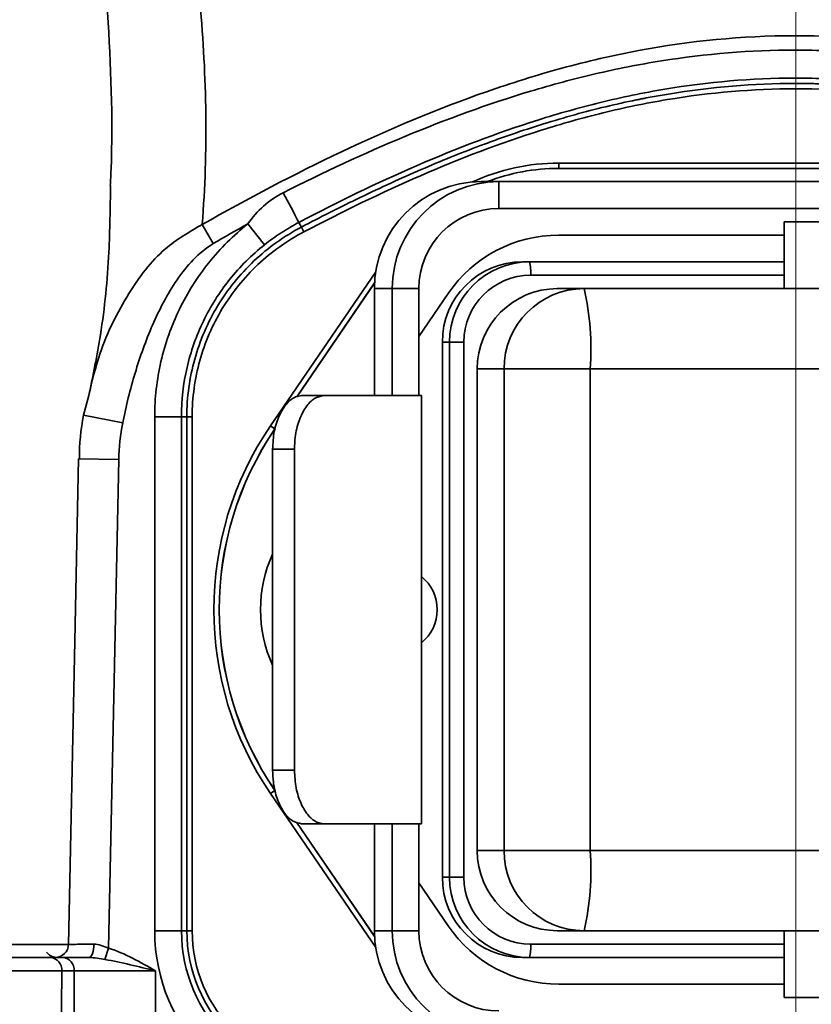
# Model space of a CAD drawing. Header units: millimetres. Extents: x 0 to 297, y 0 to 209.
# Tile 7 of 42: x 86.02 to 88.98, y 47.45 to 51.13. Entities that reach past the tile are written whole.
import ezdxf

# ---------------------------------------------------------------- set-up
doc = ezdxf.new("R2010")
doc.units = ezdxf.units.MM
doc.linetypes.add('CENTERX2', pattern=[20.32, 12.7, -2.54, 2.54, -2.54])
doc.layers.add('图层0', color=7, linetype='Continuous')
doc.styles.add('SLDTEXTSTYLE0', font='SIMSUN.TTC')
doc.styles.add('SLDTEXTSTYLE5', font='SIMSUN.TTC', dxfattribs={"bigfont": 'bigfont'})
doc.dimstyles.new('SLDDIMSTYLE0', dxfattribs={"dimtxt": 4.5, "dimasz": 3, "dimexe": 0, "dimexo": 0.0625, "dimgap": 1.125, "dimtad": 2, "dimlfac": 10, "dimrnd": 1e-09, "dimzin": 12, "dimdsep": 46, "dimtxsty": 'SLDTEXTSTYLE0', "dimsah": 1, "dimcen": 0.09, "dimadec": 0, "dimazin": 3, "dimtfac": 1, "dimtofl": 0, "dimtmove": 0, "dimatfit": 3, "dimfxl": 0, "dimfrac": 2, "dimtolj": 1, "dimtzin": 12, "dimarcsym": 0})
doc.dimstyles.new('SLDDIMSTYLE10', dxfattribs={"dimtxt": 3.5, "dimasz": 3, "dimexe": 0, "dimexo": 0.0625, "dimgap": 0.875, "dimtad": 0, "dimtih": 1, "dimtoh": 1, "dimdec": 6, "dimlfac": 2, "dimrnd": 1e-09, "dimzin": 12, "dimdsep": 46, "dimtxsty": 'SLDTEXTSTYLE0', "dimblk1": 'NONE', "dimblk2": 'NONE', "dimsah": 1, "dimcen": 0, "dimadec": 0, "dimazin": 3, "dimtfac": 1, "dimtmove": 0, "dimatfit": 3, "dimldrblk": 'NONE', "dimfxl": 0, "dimfrac": 2, "dimtolj": 1, "dimtzin": 12, "dimarcsym": 0})
doc.dimstyles.new('SLDDIMSTYLE13', dxfattribs={"dimtxt": 3.5, "dimasz": 3, "dimexe": 0, "dimexo": 0.0625, "dimgap": 0.875, "dimtad": 0, "dimtih": 1, "dimtoh": 1, "dimlfac": 2, "dimrnd": 1e-09, "dimzin": 12, "dimdsep": 46, "dimtxsty": 'SLDTEXTSTYLE0', "dimblk1": 'NONE', "dimblk2": 'NONE', "dimsah": 1, "dimcen": 0, "dimadec": 0, "dimazin": 3, "dimtol": 1, "dimtp": 0.01, "dimtfac": 1, "dimtmove": 0, "dimatfit": 3, "dimldrblk": 'NONE', "dimfxl": 0, "dimfrac": 2, "dimtolj": 1, "dimarcsym": 0})
doc.dimstyles.new('SLDDIMSTYLE7', dxfattribs={"dimtxt": 3.5, "dimasz": 3, "dimexe": 0, "dimexo": 0.0625, "dimgap": 0.875, "dimtad": 0, "dimtih": 1, "dimtoh": 1, "dimlfac": 3, "dimrnd": 1e-09, "dimzin": 12, "dimdsep": 46, "dimtxsty": 'SLDTEXTSTYLE0', "dimblk1": 'NONE', "dimblk2": 'NONE', "dimsah": 1, "dimcen": 0, "dimadec": 0, "dimazin": 3, "dimtol": 1, "dimtp": 0.03, "dimtm": -0.01, "dimtfac": 1, "dimtmove": 0, "dimatfit": 3, "dimldrblk": 'NONE', "dimfxl": 0, "dimfrac": 2, "dimtolj": 1, "dimarcsym": 0})
doc.dimstyles.new('SLDDIMSTYLE8', dxfattribs={"dimtxt": 3.5, "dimasz": 3, "dimexe": 0, "dimexo": 0.0625, "dimgap": 0.875, "dimtad": 0, "dimtih": 1, "dimtoh": 1, "dimlfac": 3, "dimrnd": 1e-09, "dimzin": 12, "dimdsep": 46, "dimtxsty": 'SLDTEXTSTYLE0', "dimblk1": 'NONE', "dimblk2": 'NONE', "dimsah": 1, "dimcen": 0, "dimadec": 0, "dimazin": 3, "dimtfac": 1, "dimtmove": 0, "dimatfit": 3, "dimldrblk": 'NONE', "dimfxl": 0, "dimfrac": 2, "dimtolj": 1, "dimtzin": 12, "dimarcsym": 0})
doc.dimstyles.new('SLDDIMSTYLE9', dxfattribs={"dimtxt": 3.5, "dimasz": 3, "dimexe": 0, "dimexo": 0.0625, "dimgap": 0.875, "dimtad": 0, "dimtih": 1, "dimtoh": 1, "dimlfac": 2, "dimrnd": 1e-09, "dimzin": 12, "dimdsep": 46, "dimtxsty": 'SLDTEXTSTYLE0', "dimblk1": 'NONE', "dimblk2": 'NONE', "dimsah": 1, "dimcen": 0, "dimadec": 0, "dimazin": 3, "dimtfac": 1, "dimtmove": 0, "dimatfit": 3, "dimldrblk": 'NONE', "dimfxl": 0, "dimfrac": 2, "dimtolj": 1, "dimtzin": 12, "dimarcsym": 0})

# ---------------------------------------------------------------- blocks, each defined once
blk = doc.blocks.new('_D_7')
at = {"layer": '图层0'}
for p, q in [((71.3239, 63.2035), (71.3239, 58.2843)), ((71.3239, 59.2843), (60.7467, 59.2843)), ((88.9239, 59.2843), (71.3239, 59.2843))]:
    blk.add_line(p, q, dxfattribs=at)
for points in [[(71.3239, 59.2843), (74.3239, 58.8343), (74.3239, 59.7343)], [(88.9239, 59.2843), (85.9239, 59.7343), (85.9239, 58.8343)]]:
    blk.add_solid(points, dxfattribs=at)
at = {"layer": '图层0', "insert": (60.7467, 64.5206), "char_height": 4.5, "attachment_point": 1, "style": 'SLDTEXTSTYLE0'}
blk.add_mtext('176', dxfattribs=at)
blk = doc.blocks.new('_D_8')
at = {"layer": '图层0'}
for p, q in [((73.6739, 109.6535), (73.6739, 105.1452)), ((73.6739, 106.1452), (58.128, 106.1452)), ((73.6739, 106.1452), (88.9239, 106.1452))]:
    blk.add_line(p, q, dxfattribs=at)
for points in [[(73.6739, 106.1452), (76.6739, 105.6952), (76.6739, 106.5952)], [(88.9239, 106.1452), (85.9239, 106.5952), (85.9239, 105.6952)]]:
    blk.add_solid(points, dxfattribs=at)
at = {"layer": '图层0', "insert": (58.128, 111.3816), "char_height": 4.5, "attachment_point": 1, "style": 'SLDTEXTSTYLE0'}
blk.add_mtext('152.5', dxfattribs=at)
blk = doc.blocks.new('SW_SYMBOL_HOLE_DEPTH')
at = {"layer": '图层0', "color": 0}
for p, q in [((0, 875), (800, 875)), ((400, 875), (400, 75)), ((100, 555), (400, 75)), ((700, 555), (400, 75))]:
    blk.add_line(p, q, dxfattribs=at)
blk = doc.blocks.new('_D_22')
at = {"layer": '图层0'}
blk.add_line((190.5215, 127.2005), (169.468, 127.2005), dxfattribs=at)
at = {"layer": '图层0', "xscale": 0.004072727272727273, "yscale": 0.004072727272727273, "zscale": 0.004072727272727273}
blk.add_blockref('SW_SYMBOL_HOLE_DEPTH', (183.2309, 127.4868), dxfattribs=at)
at = {"layer": '图层0', "attachment_point": 1, "style": 'SLDTEXTSTYLE0'}
for s, insert, char_height in [('0.03', (178.5754, 132.1014), 2), ('+', (177.4115, 132.1014), 2), ('%%c', (169.468, 131.2732), 3.5), ('6', (186.8972, 131.2732), 3.5), ('4', (173.3379, 131.2732), 3.5), ('0.01', (178.5754, 129.7736), 2), ('+', (177.4115, 129.7736), 2)]:
    blk.add_mtext(s, dxfattribs=dict(at, insert=insert, char_height=char_height))
blk = doc.blocks.new('_None')
blk = doc.blocks.new('_D_23')
at = {"layer": '图层0'}
blk.add_line((232.3169, 127.5516), (258.1424, 127.5516), dxfattribs=at)
at = {"layer": '图层0', "char_height": 3.5, "attachment_point": 1}
for s, insert, style in [(' 贯穿', (247.9584, 130.6222), 'SLDTEXTSTYLE5'), ('%%c', (237.978, 130.6222), 'SLDTEXTSTYLE0'), ('6-', (233.9044, 130.6222), 'SLDTEXTSTYLE0'), ('6.6', (241.848, 130.6222), 'SLDTEXTSTYLE0'), ('圆周均布', (237.8762, 126.5486), 'SLDTEXTSTYLE5')]:
    blk.add_mtext(s, dxfattribs=dict(at, insert=insert, style=style))
blk = doc.blocks.new('_D_24')
at = {"layer": '图层0'}
blk.add_line((187.7134, 100.0371), (172.072, 100.0371), dxfattribs=at)
at = {"layer": '图层0', "char_height": 3.5, "attachment_point": 1, "style": 'SLDTEXTSTYLE0'}
for s, insert in [('%%c', (178.1824, 104.1098)), ('PCD', (172.072, 104.1098)), ('50', (182.0523, 104.1098))]:
    blk.add_mtext(s, dxfattribs=dict(at, insert=insert))
blk = doc.blocks.new('_D_25')
at = {"layer": '图层0'}
blk.add_line((195.2401, 104.7863), (220.8619, 104.7863), dxfattribs=at)
at = {"layer": '图层0', "xscale": 0.004072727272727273, "yscale": 0.004072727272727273, "zscale": 0.004072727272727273}
blk.add_blockref('SW_SYMBOL_HOLE_DEPTH', (213.1221, 104.6441), dxfattribs=at)
at = {"layer": '图层0', "char_height": 3.5, "attachment_point": 1}
for s, insert, style in [('4 x  M6 ', (196.8276, 108.4304), 'SLDTEXTSTYLE0'), (' 7', (216.7883, 108.4304), 'SLDTEXTSTYLE0'), ('圆周均布', (200.6976, 104.3568), 'SLDTEXTSTYLE5')]:
    blk.add_mtext(s, dxfattribs=dict(at, insert=insert, style=style))
blk = doc.blocks.new('_D_28')
at = {"layer": '图层0'}
blk.add_line((208.2052, 56.62), (229.2588, 56.62), dxfattribs=at)
at = {"layer": '图层0', "xscale": 0.004072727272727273, "yscale": 0.004072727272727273, "zscale": 0.004072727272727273}
blk.add_blockref('SW_SYMBOL_HOLE_DEPTH', (223.5557, 56.9064), dxfattribs=at)
at = {"layer": '图层0', "attachment_point": 1, "style": 'SLDTEXTSTYLE0'}
for s, insert, char_height in [('0.01', (218.9002, 61.5209), 2), ('+', (217.7363, 61.5209), 2), ('%%c', (209.7927, 60.6927), 3.5), ('6', (213.6627, 60.6927), 3.5), ('6', (227.222, 60.6927), 3.5), ('0', (218.9002, 59.1931), 2)]:
    blk.add_mtext(s, dxfattribs=dict(at, insert=insert, char_height=char_height))

msp = doc.modelspace()

# ---------------------------------------------------------------- linework, layer by layer
at = {"color": 7, "linetype": 'Continuous', "lineweight": 35}
for p, q in [((88.03799474, 50.59793658), (89.8097323, 50.59793658)), ((88.03799474, 50.59793658), (88.03799474, 50.57794344)), ((88.03799474, 50.57766787), (88.03799474, 50.57794344)), ((89.8097323, 50.57794344), (88.03799474, 50.57794344)), ((88.03799474, 50.57766787), (89.8097323, 50.57766787)), ((87.81443672, 50.52845345), (87.74787377, 50.52845345)), ((87.81443672, 50.42845345), (87.81443672, 50.52845345)), ((89.0815887, 50.52845345), (87.81443672, 50.52845345)), ((89.0815887, 50.42845345), (87.81443672, 50.42845345)), ((86.70555377, 50.36807772), (86.74715084, 50.2966497)), ((86.87665043, 50.37076502), (86.93880832, 50.29247362)), ((87.06723366, 50.37600153), (87.07650501, 50.35834816)), ((87.08580529, 50.34064984), (87.07650501, 50.35834816)), ((88.88006156, 50.37845345), (88.88006156, 50.12845345)), ((88.88035763, 50.37845345), (88.88006156, 50.37845345)), ((89.08006156, 50.37845345), (88.88035763, 50.37845345)), ((88.88006156, 50.32845345), (88.03799474, 50.32845345)), ((87.90228429, 50.22845345), (87.92919694, 50.22845345)), ((87.92919694, 50.22845345), (88.88006156, 50.22845345)), ((87.06019077, 49.72472326), (87.34984128, 50.14920169)), ((87.34930473, 49.72845345), (87.34930473, 50.12845345)), ((87.41586767, 50.12845345), (87.34930473, 50.12845345)), ((87.41586767, 50.12845345), (87.41586767, 49.72845345)), ((87.51550993, 50.12845345), (87.41586767, 50.12845345)), ((87.51550993, 50.12845345), (87.51550993, 49.72845345)), ((88.03274553, 50.12845345), (88.1327068, 50.12845345)), ((88.1327068, 50.12845345), (89.92737759, 50.12845345)), ((87.6249868, 50.11027686), (87.51550993, 49.94984018)), ((87.60317249, 47.92845345), (87.60317249, 49.92845345)), ((87.63008514, 49.92845345), (87.60317249, 49.92845345)), ((87.63008514, 49.92845345), (87.68378177, 49.92845345)), ((87.63008514, 47.92845345), (87.63008514, 49.92845345)), ((87.68378177, 49.92845345), (87.68378177, 47.92845345)), ((87.833595, 49.82845345), (87.73363373, 49.82845345)), ((87.73363373, 48.02845345), (87.73363373, 49.82845345)), ((87.833595, 48.02845345), (87.833595, 49.82845345)), ((88.15577478, 49.82845345), (87.833595, 49.82845345)), ((88.15577478, 49.82845345), (88.15577478, 48.02845345)), ((89.95044558, 49.82845345), (88.15577478, 49.82845345)), ((86.26211855, 49.65585921), (86.28185216, 49.72887245)), ((87.07747493, 49.72845345), (87.15949029, 49.72845345)), ((87.52481115, 49.72845345), (87.15949029, 49.72845345)), ((87.52481115, 48.12845345), (87.52481115, 49.72845345)), ((86.26211855, 49.65585921), (86.40883705, 49.62695402)), ((86.52840422, 49.64988942), (86.62836995, 49.64988942)), ((86.52840422, 47.72845345), (86.52840422, 49.64988942)), ((86.62836995, 49.64988942), (86.62836995, 47.72845345)), ((86.62836995, 49.64988942), (86.64835351, 49.64988942)), ((86.64835351, 47.72845345), (86.64835351, 49.64988942)), ((86.64835351, 49.64988942), (86.66834666, 49.64988942)), ((86.66834666, 49.64988942), (86.66834666, 47.72845345)), ((86.96133478, 49.61581125), (86.97784944, 49.60454218)), ((87.05063915, 49.52845345), (86.96887654, 49.52845345)), ((86.96887654, 49.52845345), (86.96887654, 48.32845345)), ((87.05063915, 49.52845345), (87.05063915, 48.32845345)), ((86.96887654, 48.32845345), (87.05063915, 48.32845345)), ((86.97784944, 48.25236472), (86.96133478, 48.24109564)), ((87.34984128, 47.70770521), (87.05851858, 48.13463422)), ((87.15949029, 48.12845345), (87.07747493, 48.12845345)), ((87.15949029, 48.12845345), (87.52481115, 48.12845345)), ((87.34930473, 47.72845345), (87.34930473, 48.12845345)), ((87.41586767, 48.12845345), (87.41586767, 47.72845345)), ((87.51550993, 47.72845345), (87.51550993, 48.12845345)), ((87.73363373, 48.02845345), (87.833595, 48.02845345)), ((88.15577478, 48.02845345), (87.833595, 48.02845345)), ((88.15577478, 48.02845345), (89.95044558, 48.02845345)), ((87.60317249, 47.92845345), (87.63008514, 47.92845345)), ((87.63008514, 47.92845345), (87.68378177, 47.92845345)), ((87.51550993, 47.90706671), (87.6249868, 47.74663003)), ((86.52840422, 47.72845345), (86.62836995, 47.72845345)), ((86.62836995, 47.72845345), (86.64835351, 47.72845345)), ((86.64835351, 47.72845345), (86.66834666, 47.72845345)), ((87.34930473, 47.72845345), (87.41586767, 47.72845345)), ((87.51550993, 47.72845345), (87.41586767, 47.72845345)), ((88.1327068, 47.72845345), (88.03274553, 47.72845345)), ((89.92737759, 47.72845345), (88.1327068, 47.72845345)), ((88.88006156, 47.72845345), (88.88006156, 47.47845345)), ((86.34257179, 47.62095647), (86.35584315, 47.66345949)), ((86.13787527, 47.62845345), (86.18447343, 47.62845345)), ((86.18447343, 47.62845345), (86.28293247, 47.62845345)), ((87.92919694, 47.62845345), (87.90228429, 47.62845345)), ((88.88006156, 47.62845345), (87.92919694, 47.62845345)), ((86.2277747, 47.57845345), (86.18117654, 47.57845345)), ((86.2277747, 46.68974707), (86.2277747, 47.57845345)), ((86.53088359, 47.57845345), (86.2277747, 47.57845345)), ((86.53088359, 47.57845345), (86.53088359, 46.72845345)), ((88.03799474, 47.52845345), (88.88006156, 47.52845345)), ((88.88035763, 47.47845345), (88.88006156, 47.47845345)), ((89.08006156, 47.47845345), (88.88035763, 47.47845345))]:
    msp.add_line(p, q, dxfattribs=at)
at = {"color": 8, "linetype": 'Continuous', "lineweight": 35}
for p, q in [((86.96133478, 49.61581125), (87.35432333, 50.19173002)), ((88.88006156, 50.17845345), (87.9330416, 50.17845345)), ((87.34986904, 50.14973127), (87.05979955, 49.72463882)), ((86.24373731, 49.49253588), (86.39370506, 49.48942574)), ((87.35432333, 47.66517688), (86.96133478, 48.24109564)), ((87.0580895, 48.13477412), (87.34986904, 47.70717563)), ((85.92386352, 47.67758083), (86.20653787, 47.67758083)), ((87.9330416, 47.67845345), (88.88006156, 47.67845345))]:
    msp.add_line(p, q, dxfattribs=at)
at = {"color": 7, "linetype": 'Continuous', "lineweight": 35, "flags": 128}
for points in [[(86.24373843, 49.49253585), (86.22958785, 48.81018193), (86.20608889, 47.6774637)], [(86.39370506, 49.48942574), (86.36675506, 48.18970511), (86.35584315, 47.66345949)], [(86.28293247, 47.62845345), (86.28648522, 47.62940495), (86.28990275, 47.63222325), (86.29305499, 47.63680108), (86.29582196, 47.64296421), (86.29809836, 47.65047807), (86.29979754, 47.65905667), (86.30085484, 47.66837352), (86.30123, 47.67807401)], [(86.18117654, 47.57845345), (86.17761963, 47.17299615), (86.17371989, 46.72845345), (86.17338034, 46.68974707)]]:
    msp.add_lwpolyline(points, dxfattribs=at)
at = {"color": 8, "linetype": 'Continuous', "lineweight": 35}
msp.add_arc((88.03799474, 49.82845345), 0.76948314, 90, 114.77041989, dxfattribs=at)
at = {"color": 7, "linetype": 'Continuous', "lineweight": 35}
for centre, radius, start, end in [((88.03799474, 49.82845345), 0.74948999, 90, 110.93787624), ((88.03799474, 49.82845345), 0.74921442, 90, 110.8827289), ((87.74859054, 50.12916765), 0.39928644, 90.10285222, 180.10248428), ((87.81515348, 50.12916765), 0.39928644, 90.10285222, 180.10248428), ((101.29813915, 57.95176288), 16.12175025, 207.582125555, 208.028413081), ((87.81497429, 50.1289891), 0.29946483, 90.10285222, 180.10248428), ((88.03799474, 49.82845345), 0.5, 90, 145.69162258), ((87.90272905, 49.92889689), 0.29955689, 90.08506859, 180.08481673), ((87.9296417, 49.92889689), 0.29955689, 90.08506859, 180.08481673), ((87.76759514, 50.19087954), 0.16591245, 355.70478303, 13.08923347), ((87.93341223, 49.92882298), 0.24963074, 90.08506859, 180.08481673), ((88.03319029, 49.82889689), 0.29955689, 90.08506859, 180.08481673), ((88.13315156, 49.82889689), 0.29955689, 90.08506859, 180.08481673), ((87.16309599, 49.90301), 0.99547469, 355.70478303, 13.08923347), ((87.96864723, 48.92845345), 1.21948314, 145.69162258, 214.30837742), ((87.96864723, 48.92845345), 1.19948999, 145.69162258, 214.30837742), ((87.96864723, 48.92845345), 1.19921442, 145.69162258, 214.30837742), ((87.42386352, 48.92845345), 0.5, 155.50175362, 204.49824638), ((87.42386352, 48.92845345), 0.16, 0, 50.88176963), ((87.42386352, 48.92845345), 0.16, 309.11823037, 0), ((88.03319029, 48.02801), 0.29955689, 179.91518327, 269.91493141), ((88.13315156, 48.02801), 0.29955689, 179.91518327, 269.91493141), ((87.16309599, 47.95389689), 0.99547469, 346.91076653, 4.29521697), ((87.90272905, 47.92801), 0.29955689, 179.91518327, 269.91493141), ((87.9296417, 47.92801), 0.29955689, 179.91518327, 269.91493141), ((87.93341223, 47.92808391), 0.24963074, 179.91518327, 269.91493141), ((88.03799474, 48.02845345), 0.5, 214.30837742, 270), ((87.19886352, 47.72845345), 0.6704593, 180, 270), ((87.19886352, 47.72845345), 0.57049357, 180, 270), ((87.19886352, 47.72845345), 0.55051001, 180, 270), ((87.19886352, 47.72845345), 0.53051686, 180, 270), ((87.74859054, 47.72773925), 0.39928644, 179.89751572, 269.89714778), ((87.81515348, 47.72773925), 0.39928644, 179.89751572, 269.89714778), ((87.81497429, 47.7279178), 0.29946483, 179.89751572, 269.89714778), ((86.15611115, 47.67845344), 0.04999999, 270.0144386, 359.17451531), ((87.76759514, 47.66602735), 0.16591245, 346.91076653, 4.29521697), ((86.16386352, 47.67845345), 0.05, 216.86989765, 265.79971893), ((86.13426683, 47.58157845), 0.04701368, 356.18873895, 85.59805035), ((86.18086499, 47.58157845), 0.04701368, 356.18873895, 85.59805035)]:
    msp.add_arc(centre, radius, start, end, dxfattribs=at)
for points, knots in [([(84.03192424, 49.82476751), (84.08256648, 49.95971643), (84.13723443, 50.09547893), (84.25179291, 50.36891726), (84.31170706, 50.50658909), (84.43521815, 50.78391416), (84.49882318, 50.92356629), (84.62893438, 51.20478853), (84.69552709, 51.34654509), (84.83112479, 51.63097508), (84.89978695, 51.7729699), (85.03958752, 52.05612401), (85.1106696, 52.19730994), (85.22096091, 52.40758377), (85.25834368, 52.47739808), (85.3348027, 52.61561244), (85.37388953, 52.68408397), (85.45513718, 52.81889549), (85.49733416, 52.88542803), (85.56474392, 52.98137876), (85.5879321, 53.01273845), (85.63644344, 53.0733946), (85.66159256, 53.10250961), (85.70155312, 53.14323408), (85.71525133, 53.15631096), (85.74367301, 53.18112853), (85.7584812, 53.19293204), (85.7890733, 53.21433262), (85.80481677, 53.22391842), (85.83751925, 53.24009504), (85.85439681, 53.24659895), (85.88838627, 53.2553312), (85.90582164, 53.25761928), (85.94033712, 53.25735864), (85.95715992, 53.25486783), (85.99001296, 53.24560801), (86.00585803, 53.23886261), (86.03575971, 53.22245268), (86.05001273, 53.21271308), (86.09081841, 53.1802127), (86.1148308, 53.15487124), (86.15933394, 53.10024859), (86.17983508, 53.07076952), (86.23683549, 52.980089), (86.26938952, 52.9162911), (86.32908554, 52.78575994), (86.35607014, 52.71892055), (86.40624936, 52.58345475), (86.42943995, 52.51470513), (86.49429921, 52.30734752), (86.53116246, 52.1683537), (86.59522, 51.89028056), (86.62232372, 51.75116741), (86.66714589, 51.47331231), (86.68484464, 51.33456225), (86.71011245, 51.05759374), (86.71768141, 50.91937377), (86.72107939, 50.64342246), (86.71692142, 50.50569311), (86.70555377, 50.36807772)], [0, 0, 0, 0, 0.0625, 0.0625, 0.125, 0.125, 0.1875, 0.1875, 0.25, 0.25, 0.3125, 0.3125, 0.375, 0.375, 0.40625, 0.40625, 0.4375, 0.4375, 0.46875, 0.46875, 0.484375, 0.484375, 0.5, 0.5, 0.5078125, 0.5078125, 0.515625, 0.515625, 0.5234375, 0.5234375, 0.53125, 0.53125, 0.5390625, 0.5390625, 0.546875, 0.546875, 0.5546875, 0.5546875, 0.5625, 0.5625, 0.578125, 0.578125, 0.59375, 0.59375, 0.625, 0.625, 0.65625, 0.65625, 0.6875, 0.6875, 0.75, 0.75, 0.8125, 0.8125, 0.875, 0.875, 0.9375, 0.9375, 1, 1, 1, 1]), ([(86.70555377, 50.36807772), (86.87659035, 50.46469051), (87.04982566, 50.55624078), (87.40303372, 50.72382774), (87.58299823, 50.79988341), (87.86041336, 50.89676966), (87.9541377, 50.92618066), (88.14459683, 50.97807048), (88.24029704, 51.000253), (88.52866736, 51.05427153), (88.72273816, 51.07349877), (88.96789492, 51.07389739), (89.01705376, 51.0728039), (89.11562952, 51.06824178), (89.16502059, 51.06476674), (89.31206168, 51.05095821), (89.40909166, 51.03722134), (89.69748004, 50.98373766), (89.88613792, 50.93172265), (90.16498583, 50.83489773), (90.25716409, 50.79950799), (90.43912023, 50.7239558), (90.52909961, 50.68372229), (90.79633884, 50.55709345), (90.97052841, 50.46503411), (91.14217327, 50.36807772)], [0, 0, 0, 0, 0.125, 0.125, 0.25, 0.25, 0.3125, 0.3125, 0.375, 0.375, 0.5, 0.5, 0.53125, 0.53125, 0.5625, 0.5625, 0.625, 0.625, 0.75, 0.75, 0.8125, 0.8125, 0.875, 0.875, 1, 1, 1, 1]), ([(87.00865694, 50.48707741), (87.15813418, 50.56260892), (87.30963246, 50.63321103), (87.61712696, 50.76121654), (87.77331222, 50.81841684), (88.01256519, 50.89033452), (88.09312575, 50.91204806), (88.25613977, 50.95019287), (88.33885384, 50.96659619), (88.58747218, 51.00604895), (88.75430611, 51.02002157), (89.0063944, 51.02016613), (89.09064842, 51.01665935), (89.25848084, 51.00308449), (89.34173959, 50.99305305), (89.58911172, 50.95394727), (89.75098851, 50.91548106), (89.99037097, 50.84377649), (90.0695901, 50.81752893), (90.22696947, 50.76071363), (90.30520072, 50.73010387), (90.53741568, 50.63352319), (90.68935691, 50.56276038), (90.83908847, 50.48708608)], [0, 0, 0, 0, 0.125, 0.125, 0.25, 0.25, 0.3125, 0.3125, 0.375, 0.375, 0.5, 0.5, 0.5625, 0.5625, 0.625, 0.625, 0.75, 0.75, 0.8125, 0.8125, 0.875, 0.875, 1, 1, 1, 1]), ([(90.78048367, 50.37601267), (90.63607182, 50.45191421), (90.48920696, 50.52338711), (90.26462232, 50.62083866), (90.18889691, 50.65173824), (90.0365046, 50.70925774), (89.95977029, 50.7359128), (89.72774087, 50.80873474), (89.57062545, 50.84778257), (89.33021225, 50.8878161), (89.24922974, 50.89810368), (89.0858076, 50.91194456), (89.00373495, 50.91545165), (88.75823073, 50.91527547), (88.59586393, 50.90101424), (88.35407227, 50.8605295), (88.27366195, 50.84377592), (88.11541232, 50.80496315), (88.03729817, 50.78288839), (87.80555049, 50.70981348), (87.654529, 50.65191702), (87.35750333, 50.52287765), (87.2116473, 50.45189968), (87.06723366, 50.37600153)], [0, 0, 0, 0, 0.125, 0.125, 0.1875, 0.1875, 0.25, 0.25, 0.375, 0.375, 0.4375, 0.4375, 0.5, 0.5, 0.625, 0.625, 0.6875, 0.6875, 0.75, 0.75, 0.875, 0.875, 1, 1, 1, 1]), ([(87.0765049, 50.35834811), (87.11153441, 50.37675574), (87.14604773, 50.39455827), (87.1821697, 50.41283053), (87.18429251, 50.41390301), (87.18747369, 50.41550818), (87.18853358, 50.41604264), (87.19065235, 50.41711039), (87.19167618, 50.41762606), (87.1978454, 50.42073093), (87.20277466, 50.42320456), (87.21754408, 50.43059458), (87.22736586, 50.43548013), (87.25675776, 50.4500134), (87.27625441, 50.45953773), (87.3732479, 50.50633685), (87.44927549, 50.54114395), (87.5981964, 50.60549373), (87.67108973, 50.6350364), (87.74464496, 50.66278777), (87.74687237, 50.66362615), (87.7502112, 50.66487986), (87.75127901, 50.66528039), (87.75380487, 50.66622651), (87.75506754, 50.66669882), (87.76137954, 50.66905671), (87.76642486, 50.67093117), (87.78154804, 50.67651904), (87.79161309, 50.6801969), (87.82175698, 50.69108837), (87.84178461, 50.69815984), (87.90166256, 50.71880573), (87.94130798, 50.73181163), (88.05942458, 50.76855522), (88.1370761, 50.7900188), (88.25191413, 50.8176658), (88.28992026, 50.8261234), (88.33001149, 50.83430415), (88.33225694, 50.8347599), (88.33729004, 50.83577512), (88.3398062, 50.83627951), (88.34735354, 50.83778306), (88.35238357, 50.83877257), (88.36746904, 50.84170255), (88.37751989, 50.84360446), (88.40765402, 50.84915597), (88.42771889, 50.85265134), (88.60808183, 50.88225892), (88.76683344, 50.89541593), (88.94366055, 50.89541104), (88.96351726, 50.89520266), (89.00311585, 50.89436941), (89.02294132, 50.89374468), (89.08249624, 50.89124616), (89.12230422, 50.88874805), (89.24204215, 50.87875642), (89.32228614, 50.86876564), (89.42311434, 50.85211513), (89.44330615, 50.84857693), (89.47363309, 50.84295747), (89.48374861, 50.84103229), (89.49893171, 50.83806649), (89.50399437, 50.83706488), (89.51159082, 50.83554297), (89.51412338, 50.83503241), (89.51792284, 50.83426169), (89.51918942, 50.83400398), (89.5217228, 50.83348691), (89.52304396, 50.83321639), (89.56179938, 50.82525846), (89.59965339, 50.81678896), (89.71403445, 50.78912236), (89.79138053, 50.76766717), (89.90903773, 50.73096833), (89.94852981, 50.71798271), (90.00817746, 50.69737528), (90.02812827, 50.69031797), (90.05815686, 50.67944976), (90.06818346, 50.67577998), (90.08324895, 50.67020475), (90.08827504, 50.66833458), (90.09582058, 50.66551168), (90.09833683, 50.66456778), (90.1021128, 50.66314751), (90.10347367, 50.66263489), (90.10569444, 50.66179737), (90.10680521, 50.66137797), (90.17903001, 50.63407559), (90.25170486, 50.60457838), (90.40017712, 50.5403543), (90.47597453, 50.50562744), (90.572673, 50.45895035), (90.59211028, 50.4494515), (90.62141257, 50.4349581), (90.6312044, 50.43008611), (90.64592874, 50.42271684), (90.65084295, 50.42025021), (90.65699334, 50.41715414), (90.6582238, 50.41653429), (90.66007006, 50.41560356), (90.66068558, 50.41529315), (90.6619168, 50.41467202), (90.66258591, 50.41433433), (90.66519176, 50.41301881), (90.6672785, 50.41196404), (90.70278795, 50.39399301), (90.73673478, 50.37647795), (90.77120778, 50.35836173)], [0, 0, 0, 0, 0.03125, 0.03125, 0.033203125, 0.033203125, 0.0341796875, 0.0341796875, 0.03515625, 0.03515625, 0.0390625, 0.0390625, 0.046875, 0.046875, 0.0625, 0.0625, 0.125, 0.125, 0.1875, 0.1875, 0.189453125, 0.189453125, 0.1904296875, 0.1904296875, 0.19140625, 0.19140625, 0.1953125, 0.1953125, 0.203125, 0.203125, 0.21875, 0.21875, 0.25, 0.25, 0.3125, 0.3125, 0.34375, 0.34375, 0.345703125, 0.345703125, 0.34765625, 0.34765625, 0.3515625, 0.3515625, 0.359375, 0.359375, 0.375, 0.375, 0.5, 0.5, 0.515625, 0.515625, 0.53125, 0.53125, 0.5625, 0.5625, 0.625, 0.625, 0.640625, 0.640625, 0.6484375, 0.6484375, 0.65234375, 0.65234375, 0.654296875, 0.654296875, 0.6552734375, 0.6552734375, 0.65625, 0.65625, 0.6875, 0.6875, 0.75, 0.75, 0.78125, 0.78125, 0.796875, 0.796875, 0.8046875, 0.8046875, 0.80859375, 0.80859375, 0.810546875, 0.810546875, 0.8115234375, 0.8115234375, 0.8125, 0.8125, 0.875, 0.875, 0.9375, 0.9375, 0.953125, 0.953125, 0.9609375, 0.9609375, 0.96484375, 0.96484375, 0.9658203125, 0.9658203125, 0.9663085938, 0.9663085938, 0.966796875, 0.966796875, 0.96875, 0.96875, 1, 1, 1, 1]), ([(90.76190708, 50.34066363), (90.61869223, 50.41592574), (90.47373531, 50.4864536), (90.17903807, 50.61451001), (90.0292677, 50.67195688), (89.79956857, 50.74442078), (89.72216582, 50.76630249), (89.5654044, 50.80475054), (89.48583578, 50.82132909), (89.24504388, 50.86156877), (89.08455503, 50.87540847), (88.76366057, 50.87542839), (88.6032549, 50.86163257), (88.40279659, 50.82817894), (88.3626941, 50.82066967), (88.28321484, 50.80422335), (88.24374377, 50.7952753), (88.12607091, 50.76643291), (88.04860726, 50.74454623), (87.81874368, 50.67206454), (87.66888827, 50.61460158), (87.37405994, 50.48649725), (87.22906005, 50.41592871), (87.08580529, 50.34064984)], [0, 0, 0, 0, 0.125, 0.125, 0.25, 0.25, 0.3125, 0.3125, 0.375, 0.375, 0.5, 0.5, 0.625, 0.625, 0.65625, 0.65625, 0.6875, 0.6875, 0.75, 0.75, 0.875, 0.875, 1, 1, 1, 1]), ([(86.36323542, 50.51386275), (86.36207915, 50.43053558), (86.35945367, 50.24132852), (86.334186, 49.97929519), (86.29778202, 49.80419761), (86.28210796, 49.72880777)], [0, 0, 0, 0, 0.3094630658, 0.7026831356, 1, 1, 1, 1]), ([(86.87665043, 50.37076502), (86.89369273, 50.39513274), (86.9130638, 50.41735686), (86.95742543, 50.4568306), (86.98209522, 50.47367861), (87.00865695, 50.4870774)], [0, 0, 0, 0, 0.5, 0.5, 1, 1, 1, 1]), ([(86.52840422, 49.64988942), (86.52840498, 49.71935415), (86.53618522, 49.78804882), (86.55948183, 49.88955006), (86.56911727, 49.92279158), (86.59210595, 49.98809713), (86.6055268, 50.02026618), (86.65061203, 50.11327888), (86.68717533, 50.17118031), (86.75178019, 50.25187175), (86.77508857, 50.27782663), (86.82400801, 50.32652018), (86.84971317, 50.34937873), (86.87665043, 50.37076502)], [0, 0, 0, 0, 0.25, 0.25, 0.375, 0.375, 0.5, 0.5, 0.75, 0.75, 0.875, 0.875, 1, 1, 1, 1]), ([(86.64835351, 49.64988943), (86.64835391, 49.68636596), (86.65087436, 49.72294825), (86.66072505, 49.79465923), (86.66803589, 49.82992133), (86.68735191, 49.89927782), (86.69935669, 49.9333723), (86.72824797, 50.00034695), (86.74485622, 50.03256247), (86.7820717, 50.09422209), (86.80270309, 50.12372253), (86.84806317, 50.18003185), (86.8729509, 50.2069634), (86.95218896, 50.28173781), (87.01187054, 50.32440287), (87.07650501, 50.35834816)], [0, 0, 0, 0, 0.125, 0.125, 0.25, 0.25, 0.375, 0.375, 0.5, 0.5, 0.625, 0.625, 0.75, 0.75, 1, 1, 1, 1]), ([(87.06723366, 50.37600153), (87.04458658, 50.36410568), (87.02249071, 50.35117963), (86.97959345, 50.32329869), (86.95884788, 50.30838363), (86.93880832, 50.29247362)], [0, 0, 0, 0, 0.5, 0.5, 1, 1, 1, 1]), ([(87.08580529, 50.34064984), (87.02266272, 50.30748807), (86.96542878, 50.26659048), (86.88820799, 50.1939452), (86.86382214, 50.16764644), (86.81942647, 50.11268805), (86.79923442, 50.08389122), (86.76281223, 50.02369492), (86.74656148, 49.99224911), (86.71827756, 49.92683252), (86.69477351, 49.86022693), (86.68045988, 49.79133524), (86.67081589, 49.72128197), (86.66834706, 49.6855504), (86.66834666, 49.64988942)], [0, 0, 0, 0, 0.25, 0.25, 0.375, 0.375, 0.5, 0.5, 0.625, 0.625, 0.75, 0.875, 0.875, 1, 1, 1, 1]), ([(86.74715084, 50.2966497), (86.71902645, 50.28027108), (86.69474976, 50.25952879), (86.65029822, 50.21339228), (86.63024156, 50.18784986), (86.59394902, 50.13502256), (86.57753786, 50.10750566), (86.54716987, 50.0509113), (86.53324394, 50.02183894), (86.49483216, 49.93389279), (86.47340896, 49.87389001), (86.43659292, 49.75190728), (86.42124086, 49.68991397), (86.40883705, 49.62695402)], [0, 0, 0, 0, 0.125, 0.125, 0.25, 0.25, 0.375, 0.375, 0.5, 0.5, 0.75, 0.75, 1, 1, 1, 1]), ([(86.93880832, 50.29247362), (86.91477411, 50.27339214), (86.89184011, 50.25299611), (86.84819656, 50.20954622), (86.82740218, 50.18638683), (86.76977374, 50.11438363), (86.73716548, 50.06271369), (86.69697054, 49.97970621), (86.68500294, 49.95097346), (86.66458366, 49.89289028), (86.65605674, 49.86342122), (86.63545429, 49.77374936), (86.62837063, 49.71186884), (86.62836995, 49.64988942)], [0, 0, 0, 0, 0.125, 0.125, 0.25, 0.25, 0.5, 0.5, 0.625, 0.625, 0.75, 0.75, 1, 1, 1, 1]), ([(86.96887654, 49.52845345), (86.97015316, 49.55093693), (86.97270641, 49.59590404), (86.99237308, 49.65583103), (87.02052839, 49.70103325), (87.05074876, 49.72502544), (87.06985381, 49.72747593), (87.07747493, 49.72845345)], [0, 0, 0, 0, 0.2145443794, 0.4290902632, 0.6435746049, 0.8578198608, 1, 1, 1, 1]), ([(87.15949029, 49.72845345), (87.14784961, 49.7262564), (87.12456725, 49.72186212), (87.09185513, 49.68749017), (87.06645977, 49.6368528), (87.05263178, 49.58059724), (87.05120762, 49.54332923), (87.05063915, 49.52845345)], [0, 0, 0, 0, 0.2145152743, 0.4290488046, 0.643251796, 0.8576014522, 1, 1, 1, 1]), ([(87.07747493, 48.12845345), (87.06588785, 48.13064936), (87.04271263, 48.13504139), (87.01007329, 48.16940436), (86.98470361, 48.22003258), (86.97087133, 48.27628986), (86.96944582, 48.31356688), (86.96887654, 48.32845345)], [0, 0, 0, 0, 0.2145006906, 0.4290211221, 0.6431841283, 0.8575056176, 1, 1, 1, 1]), ([(87.05063915, 48.32845345), (87.05191564, 48.30596987), (87.05446861, 48.26100257), (87.07414258, 48.20107498), (87.10233962, 48.15587062), (87.13264287, 48.13188042), (87.15183679, 48.12943039), (87.15949029, 48.12845345)], [0, 0, 0, 0, 0.2145556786, 0.4291127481, 0.6436129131, 0.8578919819, 1, 1, 1, 1]), ([(86.30123, 47.67807401), (86.31034853, 47.67813701), (86.31968729, 47.67627696), (86.33791869, 47.67078009), (86.34684212, 47.6671517), (86.35584315, 47.66345949)], [0, 0, 0, 0, 0.5, 0.5, 1, 1, 1, 1]), ([(86.35584315, 47.66345949), (86.3871482, 47.65368464), (86.41676725, 47.64043447), (86.47457022, 47.61097594), (86.50279654, 47.59466944), (86.53088359, 47.57845345)], [0, 0, 0, 0, 0.5, 0.5, 1, 1, 1, 1]), ([(85.75511611, 47.62845345), (85.77202148, 47.62845345), (85.78935999, 47.62845345), (85.8248672, 47.62845345), (85.84317958, 47.62845345), (85.8800174, 47.62845345), (85.89829361, 47.62845345), (85.93456793, 47.62845345), (85.95274955, 47.62845345), (85.98772665, 47.62845345), (86.0045265, 47.62845345), (86.03676195, 47.62845345), (86.05230533, 47.62845345), (86.08081825, 47.62845345), (86.09392591, 47.62845345), (86.11782801, 47.62845345), (86.12860903, 47.62845345), (86.13787527, 47.62845345)], [0, 0, 0, 0, 0.125, 0.125, 0.25, 0.25, 0.375, 0.375, 0.5, 0.5, 0.625, 0.625, 0.75, 0.75, 0.875, 0.875, 1, 1, 1, 1]), ([(86.34257179, 47.62095647), (86.33287055, 47.62258579), (86.32312479, 47.62431983), (86.30328847, 47.62722555), (86.29314939, 47.62845345), (86.28293247, 47.62845345)], [0, 0, 0, 0, 0.5, 0.5, 1, 1, 1, 1]), ([(86.34257179, 47.62095647), (86.37367617, 47.61573248), (86.40474336, 47.60883658), (86.46761763, 47.59413023), (86.499274, 47.58627478), (86.53088359, 47.57845345)], [0, 0, 0, 0, 0.5, 0.5, 1, 1, 1, 1]), ([(86.18117654, 47.57845345), (86.17036619, 47.57850762), (86.15778853, 47.57856187), (86.12990308, 47.57866744), (86.11461095, 47.57871882), (86.08134612, 47.57881881), (86.0632123, 47.57886773), (86.02560464, 47.57895894), (86.00600503, 47.57900169), (85.96519893, 47.57908141), (85.94398741, 47.57911828), (85.90166819, 47.57918315), (85.8803464, 47.5792116), (85.83736993, 47.57926033), (85.81600607, 47.5792802), (85.77458205, 47.57931023), (85.75435429, 47.57932058), (85.73463184, 47.57932607)], [0, 0, 0, 0, 0.125, 0.125, 0.25, 0.25, 0.375, 0.375, 0.5, 0.5, 0.625, 0.625, 0.75, 0.75, 0.875, 0.875, 1, 1, 1, 1])]:
    msp.add_open_spline(points, degree=3, knots=knots, dxfattribs=at)
at = {"color": 8, "linetype": 'Continuous', "lineweight": 35}
for points, knots in [([(86.36242549, 50.51392641), (86.3634412, 50.5341007), (86.3742035, 50.74786568), (86.35459139, 51.16337891), (86.31242673, 51.7580146), (86.24291937, 52.26427479), (86.16314656, 52.67566115), (86.09408831, 52.93472469), (86.02043993, 53.09898181), (85.96623741, 53.158727), (85.93250118, 53.17215401), (85.9068338, 53.17329504), (85.88401875, 53.1659571), (85.85130602, 53.14454434), (85.79014029, 53.07698624), (85.72144999, 52.94339717), (85.60487449, 52.66387298), (85.41976938, 52.10444403), (85.18421663, 51.31679475), (84.96550095, 50.55689382), (84.80901996, 49.98976066), (84.73879083, 49.70873053), (84.7036811, 49.56823479)], [0, 0, 0, 0, 0.0094652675, 0.1002930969, 0.1926121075, 0.2849190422, 0.3348834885, 0.385153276, 0.4082929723, 0.4189114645, 0.4238259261, 0.4265459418, 0.4319918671, 0.4354384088, 0.4452320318, 0.4734639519, 0.501959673, 0.5800659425, 0.7339343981, 0.866228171, 0.933123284, 1, 1, 1, 1]), ([(86.28185216, 49.72887245), (86.29450372, 49.7820756), (86.32625542, 49.91559987), (86.42007788, 50.10327579), (86.54653335, 50.27568982), (86.65757954, 50.34020559), (86.70555377, 50.36807772)], [0, 0, 0, 0, 0.2075948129, 0.5210019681, 0.7930630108, 1, 1, 1, 1]), ([(86.2077747, 47.67742839), (86.20728585, 47.67742502), (86.20498333, 47.67740911), (86.21794484, 47.67749865), (86.24581683, 47.6776912), (86.27734197, 47.67790899), (86.29700571, 47.67804483), (86.30123, 47.67807401)], [0, 0, 0, 0, 0.0760637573, 0.3582646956, 0.6404859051, 0.922766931, 1, 1, 1, 1])]:
    msp.add_open_spline(points, degree=3, knots=knots, dxfattribs=at)
at = {"color": 7, "linetype": 'Continuous', "lineweight": 35}
for points in [[(86.87665043, 50.37076502), (86.83332362, 50.34641716), (86.79016317, 50.3216985), (86.74715084, 50.2966497)], [(86.2471001, 49.49246614), (86.24682286, 49.5474203), (86.25201481, 49.60186854), (86.26211855, 49.65585921)], [(86.40883705, 49.62695402), (86.39989011, 49.58154069), (86.3946651, 49.53571785), (86.39370506, 49.48942574)]]:
    msp.add_open_spline(points, degree=3, dxfattribs=at)
at = {"layer": '图层0', "linetype": 'CENTERX2', "lineweight": 18, "ltscale": 2}
msp.add_line((88.92386352, 45.71980931), (88.92386352, 180.15224632), dxfattribs=at)

# ---------------------------------------------------------------- dimensions: what is measured, and where the dimension line sits
at = {"layer": '图层0'}
for p1, text, dimstyle, picture, middle in [((0.80422623, 0.5785), '<>{\\fGDT;x}6', 'SLDDIMSTYLE7', '_D_22', (179.20098251, 129.73728335)), ((1.46695939, 0.85281386), '6-<> 贯穿\\P圆周均布', 'SLDDIMSTYLE8', '_D_23', (246.02340753, 127.04943743)), ((13.65644973, 5.44499084), 'PCD<>', 'SLDDIMSTYLE9', '_D_24', (179.09893102, 102.57388374)), ((1.67710615, 0.55684284), '<>{\\fGDT;x}6', 'SLDDIMSTYLE13', '_D_28', (219.52574271, 59.1568193))]:
    dim = msp.add_diameter_dim_2p(p1=p1, p2=(0, 0), text=text, dimstyle=dimstyle, dxfattribs=at)
    dim.commit()
    dim.dimension.update_dxf_attribs({"geometry": picture, "text_midpoint": middle, "dimtype": 163})
for base, p1, p2, picture, middle in [((88.92386352, 106.14519071), (73.67386352, 110.65345345), (88.92386352, 45.71980931), '_D_8', (64.67484398, 106.14519071)), ((71.32386352, 59.28425163), (88.92386352, 45.71980931), (71.32386352, 64.20345345), '_D_7', (64.67484398, 59.28425163))]:
    dim = msp.add_linear_dim(base=base, p1=p1, p2=p2, dimstyle='SLDDIMSTYLE0', dxfattribs=at)
    dim.commit()
    dim.dimension.update_dxf_attribs({"geometry": picture, "text_midpoint": middle, "dimtype": 160})
dim = msp.add_diameter_dim_2p(p1=(1.3785241, 0.6155021), p2=(0, 0), text='4 x  M6 {\\fGDT;x} 7\\P圆周均布\\P', dimstyle='SLDDIMSTYLE10', override={"dimpost": '<>'}, dxfattribs=at)
dim.commit()
dim.dimension.update_dxf_attribs({"geometry": '_D_25', "text_midpoint": (208.84477364, 104.57088913), "dimtype": 163})

doc.saveas('drawing.dxf')
